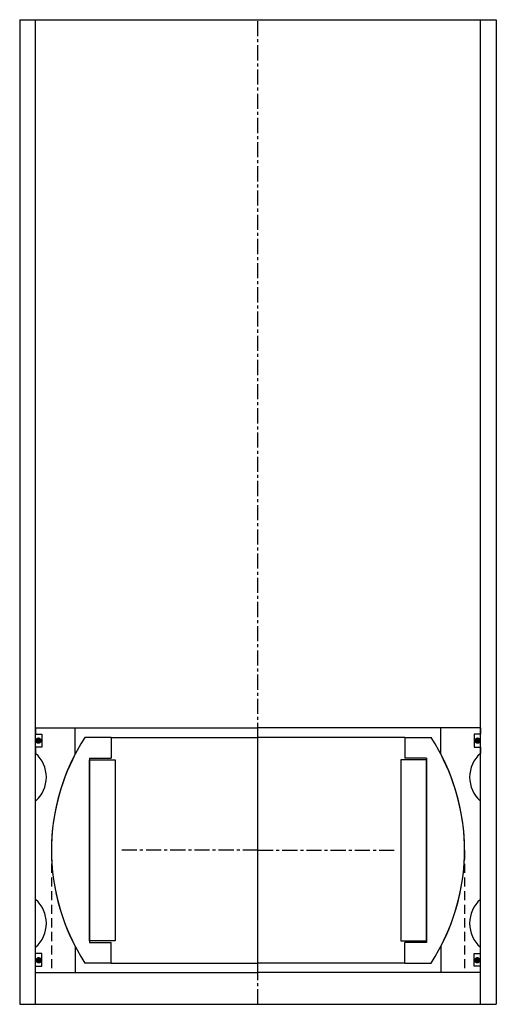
# Model space of a CAD drawing. Extents: x -75 to 75, y 0 to 310.
import ezdxf

# ---------------------------------------------------------------- set-up
doc = ezdxf.new("R2010")
doc.units = 0
doc.header["$LTSCALE"] = 0.15
doc.linetypes.add('CENTER', pattern=[50.8, 31.75, -6.35, 6.35, -6.35])
doc.linetypes.add('HIDDEN', pattern=[9.525, 6.35, -3.175])
doc.layers.get('0').update_dxf_attribs({"linetype": 'CONTINUOUS'})
doc.layers.add('CENTER', color=9, linetype='CENTER')

# ---------------------------------------------------------------- blocks, each defined once
blk = doc.blocks.new('Insert 140x130')
for p, q in [((-70, 38.5), (-70, 36.5)), ((-70, 38.5), (-57.5, 38.5)), ((-57.5, 30.31), (-57.5, 38.5)), ((-57.5, 38.5), (0, 38.5)), ((57.5, 38.5), (0, 38.5)), ((70, 38.5), (57.5, 38.5)), ((57.5, 30.31), (57.5, 38.5)), ((70, 38.5), (70, 36.5)), ((-70, 36.5), (-68, 36.5)), ((-68, 36.5), (-68, 32.5)), ((70, 36.5), (68, 36.5)), ((68, 36.5), (68, 32.5)), ((-70, 32.5), (-70, 30.5)), ((-68, 32.5), (-70, 32.5)), ((68, 32.5), (70, 32.5)), ((70, 32.5), (70, 30.5)), ((-70, -15.5), (-70, 15.5)), ((70, -15.5), (70, 15.5)), ((-70, -32.5), (-70, -30.5)), ((-57.5, -30.31), (-57.5, -38.5)), ((57.5, -30.31), (57.5, -38.5)), ((70, -32.5), (70, -30.5)), ((-68, -32.5), (-70, -32.5)), ((-68, -36.5), (-68, -32.5)), ((68, -36.5), (68, -32.5)), ((68, -32.5), (70, -32.5)), ((-70, -36.5), (-68, -36.5)), ((-70, -38.5), (-70, -36.5)), ((70, -36.5), (68, -36.5)), ((70, -38.5), (70, -36.5)), ((-70, -38.5), (-57.5, -38.5)), ((-57.5, -38.5), (0, -38.5)), ((57.5, -38.5), (0, -38.5)), ((70, -38.5), (57.5, -38.5))]:
    blk.add_line(p, q)
at = {"linetype": 'HIDDEN', "ltscale": 3}
for p, q in [((-65, 0), (-65, -38.5)), ((65, 0), (65, -38.5))]:
    blk.add_line(p, q, dxfattribs=at)
at = {"const_width": 0.95}
for points in [[(-69.64, 34.51, 1), (-68.59, 34.51, 1)], [(69.64, 34.51, -1), (68.59, 34.51, -1)], [(-69.55, -34.63, 1), (-68.5, -34.63, 1)], [(69.55, -34.63, -1), (68.5, -34.63, -1)]]:
    blk.add_lwpolyline(points, format="xyb", close=True, dxfattribs=at)
for centre, radius, start, end in [((-76.61, 23), 10, 311.4096, 48.5904), ((0, 0), 65, 152.2042, 207.7958), ((0, 0), 65, 332.2042, 27.7958), ((76.61, 23), 10, 131.4096, 228.5904), ((-76.61, -23), 10, 311.4096, 48.5904), ((76.61, -23), 10, 131.4096, 228.5904)]:
    blk.add_arc(centre, radius, start, end)
at = {"layer": 'CENTER'}
for p, q in [((0, -38.5), (0, 38.5)), ((0, 0), (-42.88, 0)), ((0, 0), (42.88, 0))]:
    blk.add_line(p, q, dxfattribs=at)
blk = doc.blocks.new('Ball-130-090')
for p, q in [((-46.25, 35.5), (-54.45, 35.5)), ((-46.25, 35.5), (0, 35.5)), ((-46.25, 35.5), (-46.25, 29)), ((46.25, 35.5), (0, 35.5)), ((46.25, 35.5), (54.45, 35.5)), ((46.25, 35.5), (46.25, 29)), ((-53, 29), (-46.25, 29)), ((-53, 29), (-53, -29)), ((-53, -28.5), (-53, 28.5)), ((-53, 28.5), (-45, 28.5)), ((-45, 28.5), (-45, -28.5)), ((45, 28.5), (45, -28.5)), ((53, 28.5), (45, 28.5)), ((53, 29), (46.25, 29)), ((53, 29), (53, -29)), ((53, -28.5), (53, 28.5)), ((-45, -28.5), (-53, -28.5)), ((-53, -29), (-46.25, -29)), ((-46.25, -35.5), (-46.25, -29)), ((45, -28.5), (53, -28.5)), ((53, -29), (46.25, -29)), ((46.25, -35.5), (46.25, -29)), ((-46.25, -35.5), (-54.45, -35.5)), ((-46.25, -35.5), (0, -35.5)), ((46.25, -35.5), (0, -35.5)), ((46.25, -35.5), (54.45, -35.5))]:
    blk.add_line(p, q)
for start, end in [(146.8965, 213.1035), (326.8965, 33.1035)]:
    blk.add_arc((0, 0), 65, start, end)
at = {"layer": 'CENTER'}
for p, q in [((0, -35.5), (0, 35.5)), ((0, 0), (-15.29, 0)), ((0, 0), (15.29, 0))]:
    blk.add_line(p, q, dxfattribs=at)

msp = doc.modelspace()

# ---------------------------------------------------------------- linework, layer by layer
for p, q in [((-75, 310), (-75, 0)), ((-75, 310), (75, 310)), ((-70, 0), (-70, 310)), ((70, 0), (70, 310)), ((75, 310), (75, 0)), ((-75, 0), (75, 0))]:
    msp.add_line(p, q)
at = {"layer": 'CENTER'}
msp.add_line((0, 0), (0, 310), dxfattribs=at)

# ---------------------------------------------------------------- block references
for name in ['Insert 140x130', 'Ball-130-090']:
    msp.add_blockref(name, (0, 48.5))

doc.saveas('drawing.dxf')
